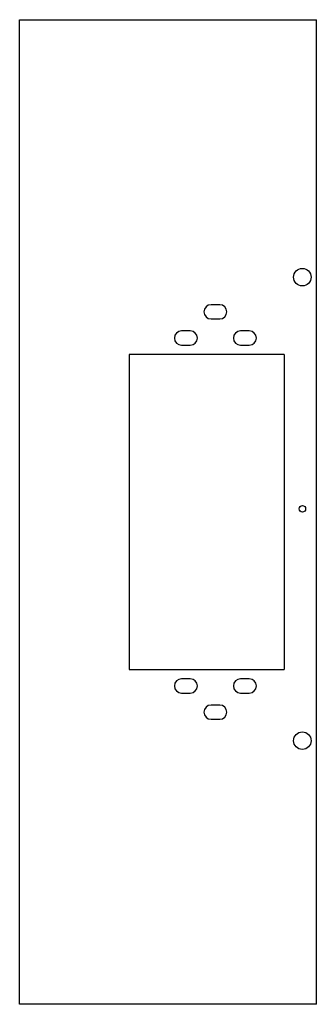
# Model space of a CAD drawing. Header units: millimetres. Extents: x -123 to 13, y -226 to 224.
import ezdxf

# ---------------------------------------------------------------- set-up
doc = ezdxf.new("R2010")
doc.units = ezdxf.units.MM

msp = doc.modelspace()

# ---------------------------------------------------------------- linework, layer by layer
at = {"color": 7, "linetype": 'Continuous', "lineweight": 25}
for p, q in [((-123.1, -226.4), (-123.1, 223.6)), ((-123.1, 223.6), (12.7, 223.6)), ((12.7, -226.4), (12.7, 223.6)), ((-31.5, 93.35), (-35.5, 93.35)), ((-35.5, 86.85), (-31.5, 86.85)), ((-45, 81.35), (-49, 81.35)), ((-18, 81.35), (-22, 81.35)), ((-49, 74.85), (-45, 74.85)), ((-22, 74.85), (-18, 74.85)), ((-73, 70.6), (-73, -73.4)), ((-2.08, 70.6), (-73, 70.6)), ((-2.08, 70.6), (-2.08, -73.4)), ((-73, -73.4), (-2.08, -73.4)), ((-45, -77.65), (-49, -77.65)), ((-18, -77.65), (-22, -77.65)), ((-49, -84.15), (-45, -84.15)), ((-22, -84.15), (-18, -84.15)), ((-31.5, -89.65), (-35.5, -89.65)), ((-35.5, -96.15), (-31.5, -96.15)), ((12.7, -226.4), (-123.1, -226.4))]:
    msp.add_line(p, q, dxfattribs=at)
for centre, radius in [((6.3, 105.93), 4), ((6.3, 0), 1.5), ((6.3, -105.93), 4)]:
    msp.add_circle(centre, radius, dxfattribs=at)
for centre, start, end in [((-35.5, 90.1), 90, 270), ((-31.5, 90.1), 270, 90), ((-49, 78.1), 90, 270), ((-45, 78.1), 270, 90), ((-22, 78.1), 90, 270), ((-18, 78.1), 270, 90), ((-49, -80.9), 90, 270), ((-45, -80.9), 270, 90), ((-22, -80.9), 90, 270), ((-18, -80.9), 270, 90), ((-35.5, -92.9), 90, 270), ((-31.5, -92.9), 270, 90)]:
    msp.add_arc(centre, 3.25, start, end, dxfattribs=at)

doc.saveas('drawing.dxf')
